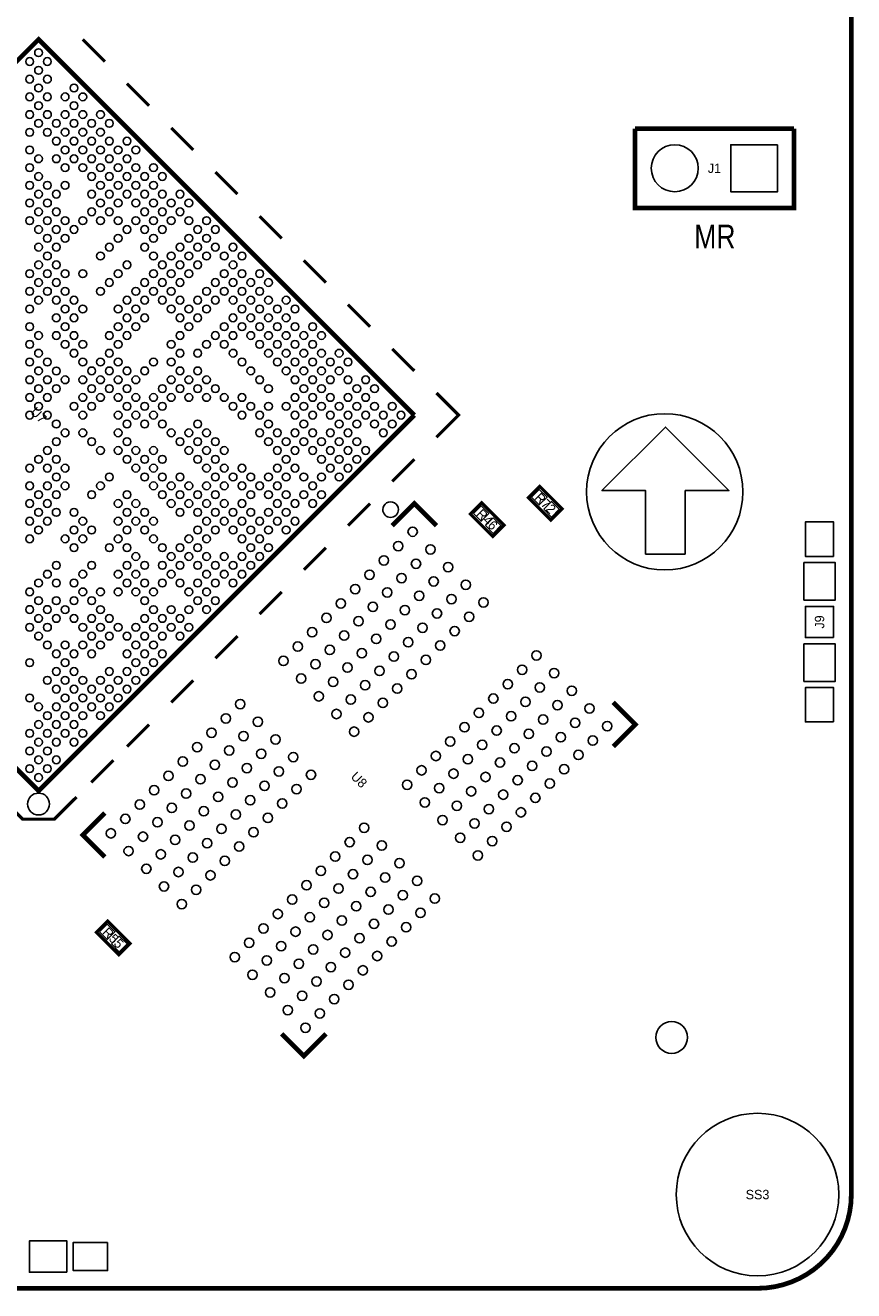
# Model space of a CAD drawing. Extents: x -0.1 to 52.1, y -0.1 to 72.1.
# Tile 2 of 4: x 25.6 to 52.1, y -0.1 to 40.4. Entities that reach past the tile are written whole.
import ezdxf
from ezdxf.enums import TextEntityAlignment as Align

# ---------------------------------------------------------------- set-up
doc = ezdxf.new("R2010")
doc.units = 0
for name, color, linetype in [('BG_OUTLINE', 12, 'CONTINUOUS'), ('BG_SILKSCREEN_TOP', 7, 'CONTINUOUS'), ('PG_SILKSCREEN_TOP', 253, 'CONTINUOUS'), ('PIN_TOP', 92, 'CONTINUOUS'), ('RD_SILKSCREEN_TOP', 1, 'CONTINUOUS')]:
    doc.layers.add(name, color=color, linetype=linetype)

msp = doc.modelspace()

# ---------------------------------------------------------------- linework, layer by layer
at = {"layer": 'BG_OUTLINE', "const_width": 0.1524}
for points in [[(51.999896, 2.999994), (51.999896, 69.000116)], [(2.999994, 0), (48.999902, 0)]]:
    msp.add_lwpolyline(points, dxfattribs=at)
msp.add_lwpolyline([(48.999902, 0, 0.414214), (51.999896, 2.999994)], format="xyb", dxfattribs=at)
at = {"layer": 'BG_SILKSCREEN_TOP'}
msp.add_lwpolyline([(43.530774, 25.484328, 1), (48.531018, 25.484328, 1)], format="xyb", close=True, dxfattribs=at)
msp.add_lwpolyline([(46.68901, 23.495), (46.68901, 25.527), (48.08601, 25.527), (46.05401, 27.559), (44.02201, 25.527), (45.41901, 25.527), (45.41901, 23.495)], close=True, dxfattribs=at)
at = {"layer": 'PG_SILKSCREEN_TOP'}
for points, const_width in [([(13.978966, 27.939975), (25.999948, 39.960956), (38.02093, 27.939975)], 0.150012), ([(28.12128, 39.25382), (27.414169, 39.960956)], 0.1016), ([(29.535501, 37.839599), (28.82839, 38.54671)], 0.1016), ([(30.949697, 36.425403), (30.242586, 37.132514)], 0.1016), ([(50.162231, 37.1094), (45.082231, 37.1094)], 0.150089), ([(50.162231, 37.1094), (50.162231, 34.5694), (45.082231, 34.5694), (45.082231, 37.1094)], 0.150012), ([(32.363918, 35.011182), (31.656807, 35.718293)], 0.1016), ([(33.778266, 33.596834), (33.071156, 34.303945)], 0.1016), ([(35.192487, 32.182613), (34.485377, 32.889723)], 0.1016), ([(36.606683, 30.768417), (35.899573, 31.475528)], 0.1016), ([(38.02093, 29.354196), (37.313794, 30.061306)], 0.1016), ([(38.728015, 28.647085), (39.435126, 27.939975), (38.728015, 27.232864)], 0.1016), ([(13.978966, 27.939975), (25.999948, 15.918993), (38.02093, 27.939975)], 0.150012), ([(38.02093, 26.525753), (37.313794, 25.818643)], 0.1016), ([(41.673221, 25.300203), (42.391635, 24.58179), (42.750842, 24.940997), (42.032428, 25.65941), (41.673221, 25.300203)], 0.1016), ([(36.606683, 25.111532), (35.899573, 24.404422)], 0.1016), ([(38.727863, 24.404447), (38.020777, 25.111558), (37.313667, 24.404447)], 0.150012), ([(39.812138, 24.778157), (40.530551, 24.059744), (40.889758, 24.41895), (40.171345, 25.137364), (39.812138, 24.778157)], 0.1016), ([(35.192487, 23.697336), (34.485377, 22.990226)], 0.1016), ([(33.778266, 22.283115), (33.071156, 21.576005)], 0.1016), ([(32.363918, 20.868767), (31.656807, 20.161656)], 0.1016), ([(30.949697, 19.454546), (30.242586, 18.747435)], 0.1016), ([(44.384798, 18.747664), (45.091883, 18.040579), (44.384773, 17.333443)], 0.150012), ([(29.535501, 18.04035), (28.82839, 17.333239)], 0.1016), ([(28.390698, 16.895547), (27.683562, 16.188411)], 0.1016), ([(27.215186, 15.720035), (26.508075, 15.012924), (25.492024, 15.012721), (24.784914, 15.719831)], 0.1016), ([(28.121254, 13.797839), (27.414144, 14.504924), (28.121254, 15.212035)], 0.150012), ([(27.848738, 11.392357), (28.567151, 10.673944), (28.926358, 11.03315), (28.207945, 11.751564), (27.848738, 11.392357)], 0.1016), ([(35.19231, 8.140979), (34.485199, 7.433869), (33.778114, 8.140979)], 0.150012)]:
    msp.add_lwpolyline(points, dxfattribs=dict(at, const_width=const_width))
for points in [[(37.510618, 24.917095, 1), (37.010612, 24.917092, 1)], [(26.34996, 15.494889, 1), (25.649936, 15.494902, 1)]]:
    msp.add_lwpolyline(points, format="xyb", close=True, dxfattribs=at)
for points in [[(50.483897, 22.021038), (51.483895, 22.021038), (51.483895, 23.221036), (50.483897, 23.221036)], [(50.483897, 19.421043), (51.483895, 19.421043), (51.483895, 20.621041), (50.483897, 20.621041)], [(26.907947, 0.516001), (26.907947, 1.515999), (25.70795, 1.515999), (25.70795, 0.516001)]]:
    msp.add_lwpolyline(points, close=True, dxfattribs=at)
at = {"layer": 'PIN_TOP'}
for points in [[(49.642293, 36.589462), (49.642293, 35.089338), (48.142169, 35.089338), (48.142169, 36.589462)], [(41.770022, 25.315113), (42.017518, 25.562609), (42.265014, 25.315113), (42.017518, 25.067617)], [(42.159049, 24.926087), (42.406545, 25.173583), (42.65404, 24.926087), (42.406545, 24.678591)], [(39.908939, 24.793067), (40.156435, 25.040563), (40.403931, 24.793067), (40.156435, 24.545571)], [(40.297965, 24.404041), (40.545461, 24.651536), (40.792957, 24.404041), (40.545461, 24.156545)], [(51.433895, 23.421048), (50.533897, 23.421048), (50.533897, 24.521046), (51.433895, 24.521046)], [(51.433895, 20.82104), (50.533897, 20.82104), (50.533897, 21.821038), (51.433895, 21.821038)], [(51.433895, 18.121033), (50.533897, 18.121033), (50.533897, 19.221031), (51.433895, 19.221031)], [(27.945539, 11.407267), (28.193035, 11.654763), (28.440531, 11.407267), (28.193035, 11.159771)], [(28.334565, 11.018241), (28.582061, 11.265736), (28.829557, 11.018241), (28.582061, 10.770745)], [(28.207957, 1.465999), (28.207957, 0.566001), (27.10796, 0.566001), (27.10796, 1.465999)]]:
    msp.add_lwpolyline(points, close=True, dxfattribs=at)
for centre, radius in [((25.717246, 39.253693), 0.12446), ((25.999948, 39.536395), 0.12446), ((26.28265, 39.253693), 0.12446), ((25.999948, 38.970991), 0.12446), ((25.717043, 38.688086), 0.12446), ((25.999948, 38.405181), 0.12446), ((26.282853, 38.688086), 0.12446), ((27.131315, 38.405029), 0.12446), ((25.717094, 38.122327), 0.12446), ((26.282802, 38.122327), 0.12446), ((26.848613, 38.122327), 0.12446), ((27.414169, 38.122174), 0.12446), ((25.717043, 37.556567), 0.12446), ((25.999948, 37.839498), 0.12446), ((26.282853, 37.556567), 0.12446), ((26.848537, 37.556567), 0.12446), ((27.131467, 37.839498), 0.12446), ((27.414169, 37.55677), 0.12446), ((27.979802, 37.556542), 0.12446), ((25.999948, 37.273662), 0.12446), ((26.565708, 37.273738), 0.12446), ((27.131264, 37.273865), 0.12446), ((27.6971, 37.273865), 0.12446), ((28.262631, 37.273713), 0.12446), ((25.717094, 36.990807), 0.12446), ((26.282802, 36.990807), 0.12446), ((26.84841, 36.991011), 0.12446), ((27.414169, 36.990934), 0.12446), ((27.979929, 36.991011), 0.12446), ((25.717221, 36.425251), 0.12446), ((26.565504, 36.708105), 0.12446), ((26.84841, 36.425175), 0.12446), ((27.13134, 36.708105), 0.12446), ((27.414169, 36.425251), 0.12446), ((27.697024, 36.708105), 0.12446), ((27.979929, 36.425175), 0.12446), ((28.262859, 36.708105), 0.12446), ((28.545688, 36.425251), 0.12446), ((28.828238, 36.708105), 0.12446), ((29.111092, 36.425251), 0.12446), ((46.352231, 35.8394), 0.750062), ((25.999948, 36.142549), 0.12446), ((26.565581, 36.142346), 0.12446), ((27.131264, 36.142346), 0.12446), ((27.6971, 36.142346), 0.12446), ((28.262783, 36.142346), 0.12446), ((28.82839, 36.142549), 0.12446), ((25.717043, 35.859618), 0.12446), ((25.999948, 35.576713), 0.12446), ((26.84841, 35.859491), 0.12446), ((27.414169, 35.859441), 0.12446), ((27.697024, 35.576586), 0.12446), ((27.979929, 35.859491), 0.12446), ((28.262631, 35.576815), 0.12446), ((28.545485, 35.859644), 0.12446), ((28.82839, 35.576739), 0.12446), ((29.111296, 35.859644), 0.12446), ((29.39415, 35.576815), 0.12446), ((29.676852, 35.859491), 0.12446), ((29.959757, 35.576586), 0.12446), ((25.717094, 35.293859), 0.12446), ((26.282802, 35.293859), 0.12446), ((26.848613, 35.293859), 0.12446), ((27.979726, 35.293884), 0.12446), ((28.545536, 35.293884), 0.12446), ((29.111219, 35.293884), 0.12446), ((29.677055, 35.293884), 0.12446), ((25.717043, 34.728125), 0.12446), ((25.999948, 35.01103), 0.12446), ((26.282853, 34.728125), 0.12446), ((26.565708, 35.010954), 0.12446), ((27.696871, 35.011055), 0.12446), ((27.979802, 34.728125), 0.12446), ((28.262631, 35.010979), 0.12446), ((28.545485, 34.728125), 0.12446), ((28.82839, 35.011055), 0.12446), ((29.111296, 34.728125), 0.12446), ((29.39415, 35.010979), 0.12446), ((29.676979, 34.728125), 0.12446), ((29.95991, 35.011055), 0.12446), ((30.242586, 34.728353), 0.12446), ((30.525288, 35.011055), 0.12446), ((30.808219, 34.728125), 0.12446), ((25.999948, 34.445194), 0.12446), ((26.565708, 34.44527), 0.12446), ((27.697074, 34.445423), 0.12446), ((28.262631, 34.445296), 0.12446), ((29.39415, 34.445296), 0.12446), ((29.959681, 34.445423), 0.12446), ((30.525517, 34.445423), 0.12446), ((25.717094, 34.162365), 0.12446), ((26.28265, 34.162492), 0.12446), ((26.84841, 34.162568), 0.12446), ((27.414169, 34.162492), 0.12446), ((27.979903, 34.162568), 0.12446), ((28.545536, 34.162365), 0.12446), ((29.111219, 34.162365), 0.12446), ((29.676852, 34.162594), 0.12446), ((30.242586, 34.162517), 0.12446), ((30.808346, 34.162594), 0.12446), ((31.373978, 34.162365), 0.12446), ((25.999948, 33.879511), 0.12446), ((26.28265, 33.596809), 0.12446), ((26.565479, 33.879663), 0.12446), ((26.84841, 33.596758), 0.12446), ((27.131315, 33.879663), 0.12446), ((28.545663, 33.596809), 0.12446), ((28.82839, 33.879536), 0.12446), ((29.393921, 33.879688), 0.12446), ((29.676852, 33.596758), 0.12446), ((29.959757, 33.879688), 0.12446), ((30.808346, 33.596758), 0.12446), ((31.091276, 33.879688), 0.12446), ((31.374105, 33.596834), 0.12446), ((31.656807, 33.879536), 0.12446), ((25.999948, 33.314107), 0.12446), ((26.565555, 33.313903), 0.12446), ((28.262758, 33.313903), 0.12446), ((29.393998, 33.313929), 0.12446), ((30.525517, 33.313929), 0.12446), ((31.0912, 33.313929), 0.12446), ((31.656807, 33.314132), 0.12446), ((32.222338, 33.314005), 0.12446), ((25.999948, 32.748296), 0.12446), ((26.282853, 33.031201), 0.12446), ((26.565708, 32.748372), 0.12446), ((27.979903, 33.031049), 0.12446), ((28.828365, 32.748296), 0.12446), ((29.676852, 33.031074), 0.12446), ((29.959757, 32.748169), 0.12446), ((30.242586, 33.030998), 0.12446), ((30.525441, 32.748169), 0.12446), ((30.808346, 33.031074), 0.12446), ((31.091048, 32.748372), 0.12446), ((31.373902, 33.031227), 0.12446), ((31.939662, 33.031303), 0.12446), ((32.222567, 32.748372), 0.12446), ((32.505269, 33.031074), 0.12446), ((25.717094, 32.465442), 0.12446), ((26.282802, 32.465442), 0.12446), ((26.848613, 32.465442), 0.12446), ((27.414169, 32.465315), 0.12446), ((28.545536, 32.465442), 0.12446), ((29.67703, 32.465442), 0.12446), ((30.242586, 32.465315), 0.12446), ((30.808143, 32.465467), 0.12446), ((31.939662, 32.465467), 0.12446), ((32.505396, 32.465543), 0.12446), ((33.0708, 32.465543), 0.12446), ((25.717043, 31.899682), 0.12446), ((25.999948, 32.182613), 0.12446), ((26.282853, 31.899682), 0.12446), ((26.565708, 32.182537), 0.12446), ((26.848537, 31.899682), 0.12446), ((27.979776, 31.899682), 0.12446), ((28.262605, 32.182537), 0.12446), ((29.111296, 31.899682), 0.12446), ((29.394125, 32.182537), 0.12446), ((29.67675, 31.899911), 0.12446), ((29.959884, 32.182613), 0.12446), ((30.242586, 31.899911), 0.12446), ((30.525288, 32.182613), 0.12446), ((31.373902, 31.899708), 0.12446), ((31.656807, 32.182613), 0.12446), ((31.939662, 31.899784), 0.12446), ((32.222491, 32.182613), 0.12446), ((32.505396, 31.899708), 0.12446), ((32.788327, 32.182613), 0.12446), ((33.071029, 31.899936), 0.12446), ((33.353731, 32.182613), 0.12446), ((25.999948, 31.616777), 0.12446), ((26.565708, 31.616853), 0.12446), ((27.131239, 31.617006), 0.12446), ((28.828365, 31.616777), 0.12446), ((29.394125, 31.616853), 0.12446), ((29.959656, 31.617006), 0.12446), ((30.525415, 31.617056), 0.12446), ((31.091048, 31.616879), 0.12446), ((31.656731, 31.616879), 0.12446), ((32.222567, 31.616879), 0.12446), ((32.788098, 31.617006), 0.12446), ((33.353858, 31.617082), 0.12446), ((33.919465, 31.616879), 0.12446), ((25.717094, 31.333948), 0.12446), ((26.84841, 31.334151), 0.12446), ((27.414169, 31.334075), 0.12446), ((28.545536, 31.333948), 0.12446), ((29.111219, 31.333948), 0.12446), ((30.24251, 31.334151), 0.12446), ((30.808346, 31.334151), 0.12446), ((31.373902, 31.334024), 0.12446), ((32.505269, 31.334177), 0.12446), ((33.070952, 31.334177), 0.12446), ((33.636788, 31.334177), 0.12446), ((34.202319, 31.334024), 0.12446), ((25.717246, 30.768392), 0.12446), ((26.565479, 31.051246), 0.12446), ((26.84841, 30.768315), 0.12446), ((27.131315, 31.051246), 0.12446), ((28.545663, 30.768392), 0.12446), ((28.828365, 31.051094), 0.12446), ((29.111067, 30.768392), 0.12446), ((29.393921, 31.051246), 0.12446), ((30.525415, 31.051246), 0.12446), ((30.80827, 30.768392), 0.12446), ((31.091175, 31.051322), 0.12446), ((31.939509, 30.768417), 0.12446), ((32.222338, 31.051246), 0.12446), ((32.505193, 30.768417), 0.12446), ((32.788098, 31.051322), 0.12446), ((33.071029, 30.768417), 0.12446), ((33.353858, 31.051246), 0.12446), ((33.636712, 30.768417), 0.12446), ((33.919617, 31.051322), 0.12446), ((34.202522, 30.768417), 0.12446), ((34.767926, 30.768417), 0.12446), ((25.999948, 30.48569), 0.12446), ((26.565555, 30.485486), 0.12446), ((27.131239, 30.485486), 0.12446), ((28.262758, 30.485486), 0.12446), ((28.828365, 30.48569), 0.12446), ((30.525415, 30.485563), 0.12446), ((31.656782, 30.48569), 0.12446), ((32.222338, 30.485563), 0.12446), ((32.788098, 30.485512), 0.12446), ((33.353858, 30.485563), 0.12446), ((33.919617, 30.485512), 0.12446), ((34.485224, 30.485715), 0.12446), ((35.050781, 30.485563), 0.12446), ((25.717043, 30.202784), 0.12446), ((25.999948, 29.919879), 0.12446), ((26.84841, 30.202632), 0.12446), ((27.131315, 29.919727), 0.12446), ((27.414169, 30.202556), 0.12446), ((28.262605, 29.91993), 0.12446), ((28.54546, 30.202784), 0.12446), ((30.24251, 30.202632), 0.12446), ((30.525415, 29.919727), 0.12446), ((31.091022, 29.91993), 0.12446), ((31.373877, 30.202784), 0.12446), ((31.939636, 30.202861), 0.12446), ((32.222542, 29.91993), 0.12446), ((33.070952, 30.202657), 0.12446), ((33.353858, 29.919752), 0.12446), ((33.636788, 30.202657), 0.12446), ((33.919465, 29.919955), 0.12446), ((34.202319, 30.20281), 0.12446), ((34.485148, 29.919955), 0.12446), ((34.768079, 30.202886), 0.12446), ((35.050984, 29.919955), 0.12446), ((35.616515, 29.919828), 0.12446), ((25.717094, 29.637025), 0.12446), ((26.282802, 29.637025), 0.12446), ((27.414169, 29.636872), 0.12446), ((27.9797, 29.637025), 0.12446), ((28.54546, 29.637101), 0.12446), ((29.676979, 29.637101), 0.12446), ((30.242586, 29.636872), 0.12446), ((32.505396, 29.637101), 0.12446), ((33.63656, 29.63705), 0.12446), ((34.202319, 29.637126), 0.12446), ((34.768079, 29.63705), 0.12446), ((35.333711, 29.637253), 0.12446), ((35.899446, 29.636898), 0.12446), ((25.717043, 29.071265), 0.12446), ((25.999948, 29.354196), 0.12446), ((26.282853, 29.071265), 0.12446), ((26.565708, 29.35412), 0.12446), ((26.848537, 29.071265), 0.12446), ((27.414169, 29.071494), 0.12446), ((27.696846, 29.354196), 0.12446), ((27.9797, 29.071341), 0.12446), ((28.262529, 29.354196), 0.12446), ((28.54546, 29.071265), 0.12446), ((28.828365, 29.354196), 0.12446), ((29.111219, 29.071341), 0.12446), ((29.394048, 29.354196), 0.12446), ((30.242586, 29.071494), 0.12446), ((30.525288, 29.354196), 0.12446), ((30.808117, 29.071341), 0.12446), ((31.090972, 29.354196), 0.12446), ((31.373877, 29.071265), 0.12446), ((32.788301, 29.354196), 0.12446), ((33.071003, 29.071494), 0.12446), ((33.919414, 29.354196), 0.12446), ((34.202319, 29.071291), 0.12446), ((34.485224, 29.354196), 0.12446), ((34.768079, 29.071367), 0.12446), ((35.050908, 29.354196), 0.12446), ((35.333838, 29.071291), 0.12446), ((35.61654, 29.354399), 0.12446), ((35.899471, 29.071494), 0.12446), ((36.465002, 29.071341), 0.12446), ((25.999948, 28.78836), 0.12446), ((26.565708, 28.788436), 0.12446), ((27.696998, 28.788639), 0.12446), ((28.262605, 28.788436), 0.12446), ((28.828289, 28.788436), 0.12446), ((29.959656, 28.788563), 0.12446), ((30.525415, 28.788639), 0.12446), ((31.091022, 28.788436), 0.12446), ((31.656731, 28.788436), 0.12446), ((33.353832, 28.788639), 0.12446), ((34.485148, 28.788436), 0.12446), ((35.050984, 28.788436), 0.12446), ((36.1823, 28.788639), 0.12446), ((36.747907, 28.788436), 0.12446), ((25.717094, 28.505506), 0.12446), ((25.999948, 28.222677), 0.12446), ((26.282802, 28.505506), 0.12446), ((27.131239, 28.22288), 0.12446), ((27.414093, 28.505734), 0.12446), ((27.696998, 28.222829), 0.12446), ((27.979903, 28.505734), 0.12446), ((28.54546, 28.505582), 0.12446), ((28.828365, 28.222677), 0.12446), ((29.111219, 28.505506), 0.12446), ((29.393921, 28.222829), 0.12446), ((29.676827, 28.505734), 0.12446), ((29.959656, 28.22288), 0.12446), ((30.24251, 28.505734), 0.12446), ((30.808346, 28.505734), 0.12446), ((31.373877, 28.505582), 0.12446), ((31.939636, 28.505506), 0.12446), ((32.222338, 28.222829), 0.12446), ((32.505244, 28.505734), 0.12446), ((32.788098, 28.22288), 0.12446), ((33.353832, 28.222829), 0.12446), ((33.919592, 28.22288), 0.12446), ((34.202319, 28.505607), 0.12446), ((34.485224, 28.222702), 0.12446), ((34.768079, 28.505531), 0.12446), ((35.050781, 28.222829), 0.12446), ((35.333711, 28.505734), 0.12446), ((35.61654, 28.22288), 0.12446), ((35.899395, 28.505734), 0.12446), ((36.1823, 28.222829), 0.12446), ((36.465205, 28.505734), 0.12446), ((36.74806, 28.22288), 0.12446), ((37.313667, 28.222677), 0.12446), ((25.717246, 27.939975), 0.12446), ((26.28265, 27.939975), 0.12446), ((27.414169, 27.939975), 0.12446), ((28.545663, 27.939975), 0.12446), ((29.111067, 27.939975), 0.12446), ((29.67675, 27.939975), 0.12446), ((32.505167, 27.939975), 0.12446), ((33.071003, 27.939975), 0.12446), ((34.202522, 27.939975), 0.12446), ((34.767952, 27.939975), 0.12446), ((35.333635, 27.939975), 0.12446), ((35.899471, 27.939975), 0.12446), ((36.465154, 27.939975), 0.12446), ((37.030965, 27.939975), 0.12446), ((37.596369, 27.939975), 0.12446), ((26.565479, 27.65712), 0.12446), ((28.828365, 27.657273), 0.12446), ((29.393921, 27.65712), 0.12446), ((29.959656, 27.657069), 0.12446), ((31.091175, 27.657069), 0.12446), ((33.353832, 27.65712), 0.12446), ((34.485224, 27.657247), 0.12446), ((35.61654, 27.657069), 0.12446), ((36.1823, 27.65712), 0.12446), ((36.747831, 27.657273), 0.12446), ((37.313667, 27.657273), 0.12446), ((26.565708, 27.091513), 0.12446), ((26.84841, 27.374215), 0.12446), ((27.414093, 27.374215), 0.12446), ((27.696998, 27.09131), 0.12446), ((28.54546, 27.374367), 0.12446), ((28.828289, 27.091513), 0.12446), ((30.24251, 27.374215), 0.12446), ((30.525415, 27.09131), 0.12446), ((30.808346, 27.374215), 0.12446), ((31.091022, 27.091513), 0.12446), ((31.373877, 27.374367), 0.12446), ((31.656731, 27.091513), 0.12446), ((33.071156, 27.374012), 0.12446), ((33.353832, 27.09131), 0.12446), ((33.636763, 27.374215), 0.12446), ((33.919465, 27.091513), 0.12446), ((34.202319, 27.374342), 0.12446), ((34.485148, 27.091513), 0.12446), ((34.768079, 27.374418), 0.12446), ((35.050984, 27.091513), 0.12446), ((35.333711, 27.374215), 0.12446), ((35.61654, 27.091386), 0.12446), ((35.899395, 27.374215), 0.12446), ((36.1823, 27.09131), 0.12446), ((37.030762, 27.374367), 0.12446), ((26.282853, 26.808684), 0.12446), ((27.9797, 26.808608), 0.12446), ((28.54546, 26.808684), 0.12446), ((29.111219, 26.808608), 0.12446), ((29.676979, 26.808684), 0.12446), ((30.808117, 26.808608), 0.12446), ((31.373877, 26.808684), 0.12446), ((31.939636, 26.808608), 0.12446), ((33.63656, 26.808582), 0.12446), ((34.202319, 26.808659), 0.12446), ((34.768079, 26.808582), 0.12446), ((35.333838, 26.808659), 0.12446), ((35.899471, 26.808455), 0.12446), ((36.465002, 26.808608), 0.12446), ((25.717094, 26.242924), 0.12446), ((25.999948, 26.525753), 0.12446), ((26.282802, 26.242924), 0.12446), ((26.565708, 26.52583), 0.12446), ((26.848613, 26.242924), 0.12446), ((28.828365, 26.525753), 0.12446), ((29.111219, 26.242924), 0.12446), ((29.394048, 26.525753), 0.12446), ((29.676979, 26.242848), 0.12446), ((29.959884, 26.525753), 0.12446), ((31.090972, 26.525753), 0.12446), ((31.373877, 26.242848), 0.12446), ((31.656782, 26.525753), 0.12446), ((31.939636, 26.242924), 0.12446), ((32.505396, 26.242848), 0.12446), ((33.63656, 26.242899), 0.12446), ((33.919414, 26.525753), 0.12446), ((34.202319, 26.242823), 0.12446), ((35.050908, 26.525753), 0.12446), ((35.333838, 26.242823), 0.12446), ((35.616744, 26.525753), 0.12446), ((35.899446, 26.243051), 0.12446), ((36.182148, 26.525753), 0.12446), ((26.565708, 25.960019), 0.12446), ((28.262605, 25.960019), 0.12446), ((29.394125, 25.960019), 0.12446), ((29.959656, 25.960146), 0.12446), ((30.525415, 25.960222), 0.12446), ((31.656731, 25.960019), 0.12446), ((32.222542, 25.960019), 0.12446), ((32.788098, 25.960121), 0.12446), ((33.353858, 25.960197), 0.12446), ((33.919465, 25.959994), 0.12446), ((34.485148, 25.959994), 0.12446), ((35.050984, 25.959994), 0.12446), ((35.616515, 25.960121), 0.12446), ((25.717043, 25.677165), 0.12446), ((25.999948, 25.39426), 0.12446), ((26.282853, 25.677165), 0.12446), ((26.565555, 25.394463), 0.12446), ((26.84841, 25.677317), 0.12446), ((27.697074, 25.394463), 0.12446), ((27.979903, 25.677317), 0.12446), ((28.828365, 25.39426), 0.12446), ((29.676827, 25.677317), 0.12446), ((29.959656, 25.394463), 0.12446), ((30.24251, 25.677317), 0.12446), ((30.525415, 25.394387), 0.12446), ((30.808346, 25.677317), 0.12446), ((31.091175, 25.394463), 0.12446), ((31.373877, 25.677165), 0.12446), ((31.656782, 25.39426), 0.12446), ((31.939636, 25.677089), 0.12446), ((32.505269, 25.677292), 0.12446), ((32.788098, 25.394437), 0.12446), ((33.070952, 25.677292), 0.12446), ((33.353858, 25.394387), 0.12446), ((33.636788, 25.677292), 0.12446), ((33.919617, 25.394437), 0.12446), ((34.485224, 25.394234), 0.12446), ((34.768079, 25.677063), 0.12446), ((35.050781, 25.394387), 0.12446), ((25.717246, 25.111558), 0.12446), ((26.28265, 25.111558), 0.12446), ((28.545663, 25.111558), 0.12446), ((29.111067, 25.111558), 0.12446), ((30.242586, 25.111558), 0.12446), ((30.80827, 25.111558), 0.12446), ((31.37408, 25.111558), 0.12446), ((31.939509, 25.111532), 0.12446), ((32.505193, 25.111532), 0.12446), ((33.636712, 25.111532), 0.12446), ((34.202522, 25.111532), 0.12446), ((34.767926, 25.111532), 0.12446), ((25.999948, 24.828856), 0.12446), ((26.565479, 24.828703), 0.12446), ((27.131315, 24.828703), 0.12446), ((28.828365, 24.828856), 0.12446), ((29.393921, 24.828703), 0.12446), ((30.525415, 24.828703), 0.12446), ((31.091175, 24.828627), 0.12446), ((31.656807, 24.82883), 0.12446), ((32.222338, 24.828703), 0.12446), ((32.788098, 24.828627), 0.12446), ((33.353858, 24.828703), 0.12446), ((33.919617, 24.828627), 0.12446), ((25.717094, 24.546001), 0.12446), ((25.999948, 24.263172), 0.12446), ((26.282802, 24.546001), 0.12446), ((27.131239, 24.262944), 0.12446), ((27.414169, 24.545874), 0.12446), ((27.697074, 24.262944), 0.12446), ((28.545536, 24.546001), 0.12446), ((28.828365, 24.263172), 0.12446), ((29.111219, 24.546001), 0.12446), ((29.394125, 24.263096), 0.12446), ((29.676827, 24.545798), 0.12446), ((31.091048, 24.263071), 0.12446), ((31.373902, 24.545925), 0.12446), ((31.656731, 24.263071), 0.12446), ((31.939662, 24.546001), 0.12446), ((32.222567, 24.263071), 0.12446), ((32.505269, 24.545773), 0.12446), ((32.788098, 24.262944), 0.12446), ((33.070952, 24.545773), 0.12446), ((33.353858, 24.262867), 0.12446), ((33.636788, 24.545773), 0.12446), ((33.919465, 24.263071), 0.12446), ((34.202319, 24.545925), 0.12446), ((37.967742, 24.209985), 0.14986), ((25.717043, 23.980267), 0.12446), ((26.848537, 23.980267), 0.12446), ((27.414169, 23.980038), 0.12446), ((28.54546, 23.980267), 0.12446), ((29.676979, 23.980267), 0.12446), ((30.808143, 23.980165), 0.12446), ((31.373902, 23.980242), 0.12446), ((32.505396, 23.980242), 0.12446), ((33.071029, 23.980013), 0.12446), ((37.508104, 23.750346), 0.14986), ((27.131467, 23.697336), 0.12446), ((28.262605, 23.697413), 0.12446), ((28.828365, 23.697336), 0.12446), ((29.111219, 23.414507), 0.12446), ((29.959884, 23.697336), 0.12446), ((30.242586, 23.414634), 0.12446), ((30.525288, 23.697336), 0.12446), ((30.808143, 23.414482), 0.12446), ((31.090972, 23.697336), 0.12446), ((31.373902, 23.414406), 0.12446), ((31.939662, 23.414482), 0.12446), ((32.505396, 23.414406), 0.12446), ((32.788327, 23.697336), 0.12446), ((33.071029, 23.414634), 0.12446), ((33.353731, 23.697336), 0.12446), ((38.533476, 23.644225), 0.14986), ((26.565708, 23.131577), 0.12446), ((27.696998, 23.131805), 0.12446), ((28.828365, 23.131653), 0.12446), ((29.394125, 23.131577), 0.12446), ((29.959757, 23.13178), 0.12446), ((30.525441, 23.13178), 0.12446), ((31.091048, 23.131577), 0.12446), ((31.656731, 23.131577), 0.12446), ((32.222567, 23.131577), 0.12446), ((32.788098, 23.131704), 0.12446), ((37.048491, 23.290759), 0.14986), ((38.073863, 23.184612), 0.14986), ((39.099033, 23.078694), 0.14986), ((25.999948, 22.565843), 0.12446), ((26.282853, 22.848748), 0.12446), ((26.565555, 22.566046), 0.12446), ((27.131239, 22.566046), 0.12446), ((27.414169, 22.848951), 0.12446), ((28.54546, 22.848748), 0.12446), ((28.828365, 22.565843), 0.12446), ((29.111296, 22.848748), 0.12446), ((29.393998, 22.56602), 0.12446), ((29.959681, 22.56602), 0.12446), ((30.242586, 22.848951), 0.12446), ((30.525517, 22.56602), 0.12446), ((31.0912, 22.56602), 0.12446), ((31.373902, 22.848722), 0.12446), ((31.656807, 22.565817), 0.12446), ((31.939662, 22.848646), 0.12446), ((32.222338, 22.565944), 0.12446), ((32.505269, 22.848875), 0.12446), ((36.588878, 22.83112), 0.14986), ((37.61425, 22.724999), 0.14986), ((38.639394, 22.619056), 0.14986), ((25.717246, 22.283141), 0.12446), ((27.414169, 22.283141), 0.12446), ((27.979903, 22.283191), 0.12446), ((28.545663, 22.283141), 0.12446), ((29.111092, 22.283115), 0.12446), ((29.676852, 22.283191), 0.12446), ((30.808346, 22.283191), 0.12446), ((31.374105, 22.283115), 0.12446), ((36.129265, 22.371507), 0.14986), ((37.154612, 22.265361), 0.14986), ((38.179781, 22.159443), 0.14986), ((39.664792, 22.512934), 0.14986), ((25.999948, 22.000439), 0.12446), ((26.565479, 22.000286), 0.12446), ((27.131315, 22.000286), 0.12446), ((27.696998, 22.000286), 0.12446), ((29.393921, 22.000261), 0.12446), ((31.091276, 22.000261), 0.12446), ((31.656807, 22.000413), 0.12446), ((35.669626, 21.911894), 0.14986), ((36.695024, 21.805748), 0.14986), ((39.205154, 22.053296), 0.14986), ((40.230552, 21.947175), 0.14986), ((25.717094, 21.717584), 0.12446), ((25.999948, 21.434755), 0.12446), ((26.282802, 21.717584), 0.12446), ((26.565708, 21.434679), 0.12446), ((26.84841, 21.717381), 0.12446), ((27.131239, 21.434527), 0.12446), ((27.697074, 21.434527), 0.12446), ((27.979903, 21.717381), 0.12446), ((28.262631, 21.434654), 0.12446), ((29.39415, 21.434654), 0.12446), ((29.676852, 21.717356), 0.12446), ((29.959681, 21.434527), 0.12446), ((30.242586, 21.717432), 0.12446), ((30.525517, 21.434527), 0.12446), ((30.808346, 21.717356), 0.12446), ((31.373978, 21.717584), 0.12446), ((35.210064, 21.452332), 0.14986), ((36.235386, 21.346135), 0.14986), ((37.720168, 21.69983), 0.14986), ((38.745541, 21.593683), 0.14986), ((39.770914, 21.487536), 0.14986), ((25.717043, 21.151825), 0.12446), ((26.282853, 21.151825), 0.12446), ((27.414169, 21.151621), 0.12446), ((27.979802, 21.151825), 0.12446), ((28.545485, 21.151825), 0.12446), ((29.111296, 21.151825), 0.12446), ((29.676979, 21.151825), 0.12446), ((30.242586, 21.151596), 0.12446), ((30.808219, 21.151825), 0.12446), ((34.750477, 20.992719), 0.14986), ((37.260555, 21.240217), 0.14986), ((38.285928, 21.13407), 0.14986), ((39.311301, 21.027949), 0.14986), ((25.999948, 20.868919), 0.12446), ((26.282802, 20.58609), 0.12446), ((26.848613, 20.58609), 0.12446), ((27.414169, 20.586192), 0.12446), ((27.696871, 20.868894), 0.12446), ((27.979726, 20.586065), 0.12446), ((28.262631, 20.86897), 0.12446), ((28.82839, 20.868894), 0.12446), ((29.111219, 20.586065), 0.12446), ((29.39415, 20.86897), 0.12446), ((29.677055, 20.586065), 0.12446), ((29.95991, 20.868894), 0.12446), ((30.525288, 20.868894), 0.12446), ((34.290838, 20.533081), 0.14986), ((35.775824, 20.886572), 0.14986), ((36.800917, 20.780578), 0.14986), ((37.826315, 20.674457), 0.14986), ((38.851688, 20.56831), 0.14986), ((26.565708, 20.30316), 0.12446), ((27.13134, 20.303363), 0.12446), ((27.697024, 20.303363), 0.12446), ((28.82839, 20.303211), 0.12446), ((29.39415, 20.303134), 0.12446), ((29.959757, 20.303363), 0.12446), ((35.316211, 20.426959), 0.14986), ((36.34138, 20.321041), 0.14986), ((37.366677, 20.214819), 0.14986), ((38.392075, 20.108697), 0.14986), ((41.92745, 20.250277), 0.14986), ((25.717043, 20.020331), 0.12446), ((26.565581, 19.737603), 0.12446), ((26.84841, 20.020458), 0.12446), ((27.131264, 19.737603), 0.12446), ((28.262783, 19.737603), 0.12446), ((28.82839, 19.7374), 0.12446), ((29.111296, 20.020305), 0.12446), ((29.393998, 19.737603), 0.12446), ((29.676852, 20.020458), 0.12446), ((33.831225, 20.073493), 0.14986), ((34.856598, 19.967346), 0.14986), ((35.881767, 19.861428), 0.14986), ((36.90714, 19.755282), 0.14986), ((41.467811, 19.790639), 0.14986), ((26.282675, 19.454698), 0.12446), ((26.84841, 19.454774), 0.12446), ((27.414169, 19.454698), 0.12446), ((27.979929, 19.454774), 0.12446), ((28.545688, 19.454698), 0.12446), ((29.111092, 19.454698), 0.12446), ((34.396985, 19.507733), 0.14986), ((35.422129, 19.40179), 0.14986), ((36.447527, 19.295669), 0.14986), ((37.932436, 19.649084), 0.14986), ((41.008224, 19.331026), 0.14986), ((42.493209, 19.684517), 0.14986), ((26.565504, 19.171844), 0.12446), ((27.13134, 19.171844), 0.12446), ((27.697024, 19.171844), 0.12446), ((28.262859, 19.171844), 0.12446), ((28.82839, 19.171996), 0.12446), ((34.962516, 18.942177), 0.14986), ((37.472874, 19.189522), 0.14986), ((42.033571, 19.224879), 0.14986), ((43.058969, 19.118758), 0.14986), ((25.717094, 18.889142), 0.12446), ((25.999948, 18.606287), 0.12446), ((26.565708, 18.606211), 0.12446), ((26.84841, 18.888939), 0.12446), ((27.131264, 18.606084), 0.12446), ((27.414169, 18.889015), 0.12446), ((27.6971, 18.606084), 0.12446), ((27.979929, 18.888939), 0.12446), ((28.262631, 18.606237), 0.12446), ((28.545536, 18.889142), 0.12446), ((32.452208, 18.694476), 0.14986), ((35.987888, 18.83603), 0.14986), ((37.013286, 18.729909), 0.14986), ((40.548585, 18.871413), 0.14986), ((41.573958, 18.765266), 0.14986), ((42.599331, 18.659119), 0.14986), ((43.6245, 18.553201), 0.14986), ((26.282853, 18.323382), 0.12446), ((26.848537, 18.323382), 0.12446), ((27.414169, 18.323179), 0.12446), ((27.979802, 18.323408), 0.12446), ((31.992621, 18.234863), 0.14986), ((33.017968, 18.128717), 0.14986), ((35.528275, 18.376417), 0.14986), ((36.553648, 18.270271), 0.14986), ((40.088972, 18.4118), 0.14986), ((41.114345, 18.305653), 0.14986), ((42.139718, 18.199506), 0.14986), ((43.164887, 18.093588), 0.14986), ((25.717094, 17.757623), 0.12446), ((25.999948, 18.040452), 0.12446), ((26.282802, 17.757623), 0.12446), ((26.565708, 18.040528), 0.12446), ((26.848613, 17.757623), 0.12446), ((27.131467, 18.040452), 0.12446), ((27.414169, 17.757775), 0.12446), ((31.532982, 17.775225), 0.14986), ((32.558355, 17.669104), 0.14986), ((36.094035, 17.810683), 0.14986), ((39.629359, 17.952161), 0.14986), ((40.654732, 17.84604), 0.14986), ((41.680105, 17.739893), 0.14986), ((44.19026, 17.987467), 0.14986), ((25.999948, 17.474768), 0.12446), ((26.565708, 17.474717), 0.12446), ((27.131315, 17.474921), 0.12446), ((31.073369, 17.315637), 0.14986), ((33.583524, 17.563186), 0.14986), ((39.169797, 17.492599), 0.14986), ((40.195094, 17.386402), 0.14986), ((41.220492, 17.28028), 0.14986), ((42.705274, 17.633975), 0.14986), ((43.730621, 17.527829), 0.14986), ((25.717043, 17.191863), 0.12446), ((25.999948, 16.908958), 0.12446), ((26.282853, 17.191863), 0.12446), ((26.565555, 16.909161), 0.12446), ((30.613807, 16.856075), 0.14986), ((32.098742, 17.209491), 0.14986), ((33.123911, 17.103573), 0.14986), ((34.149284, 16.997426), 0.14986), ((38.710184, 17.033011), 0.14986), ((39.735557, 16.926865), 0.14986), ((42.245636, 17.174337), 0.14986), ((43.271034, 17.068216), 0.14986), ((25.717246, 16.626256), 0.12446), ((26.28265, 16.626256), 0.12446), ((31.639129, 16.749878), 0.14986), ((32.664273, 16.643934), 0.14986), ((33.689671, 16.537813), 0.14986), ((38.250546, 16.573373), 0.14986), ((39.275944, 16.467252), 0.14986), ((40.760853, 16.820642), 0.14986), ((41.786023, 16.714749), 0.14986), ((42.811395, 16.608603), 0.14986), ((25.999948, 16.343554), 0.12446), ((30.154194, 16.396437), 0.14986), ((31.179567, 16.290315), 0.14986), ((32.20466, 16.184321), 0.14986), ((33.230033, 16.078175), 0.14986), ((34.715018, 16.431666), 0.14986), ((37.790958, 16.11376), 0.14986), ((40.301316, 16.361105), 0.14986), ((41.32641, 16.255111), 0.14986), ((42.351782, 16.14899), 0.14986), ((29.694581, 15.936824), 0.14986), ((30.719954, 15.830677), 0.14986), ((31.745123, 15.724784), 0.14986), ((34.255431, 15.972053), 0.14986), ((38.816305, 16.007613), 0.14986), ((39.841703, 15.901492), 0.14986), ((40.866847, 15.795549), 0.14986), ((41.892169, 15.689351), 0.14986), ((29.234943, 15.477211), 0.14986), ((30.260341, 15.371089), 0.14986), ((31.285485, 15.265146), 0.14986), ((32.77042, 15.618562), 0.14986), ((33.795792, 15.512415), 0.14986), ((38.356692, 15.548), 0.14986), ((39.382065, 15.441854), 0.14986), ((40.407234, 15.335936), 0.14986), ((28.775355, 15.017598), 0.14986), ((29.800702, 14.911451), 0.14986), ((32.310883, 15.159025), 0.14986), ((33.336179, 15.052827), 0.14986), ((38.922452, 14.982241), 0.14986), ((39.947621, 14.876323), 0.14986), ((41.432607, 15.229789), 0.14986), ((28.315717, 14.557959), 0.14986), ((29.341089, 14.451838), 0.14986), ((30.825872, 14.805533), 0.14986), ((31.851244, 14.699386), 0.14986), ((32.876617, 14.593265), 0.14986), ((36.411941, 14.734743), 0.14986), ((40.972994, 14.770202), 0.14986), ((30.366259, 14.34592), 0.14986), ((31.391631, 14.239773), 0.14986), ((32.417004, 14.133627), 0.14986), ((35.952328, 14.275156), 0.14986), ((36.977701, 14.169009), 0.14986), ((39.488008, 14.41671), 0.14986), ((40.513356, 14.310563), 0.14986), ((28.881476, 13.992225), 0.14986), ((29.906646, 13.886307), 0.14986), ((30.932018, 13.78016), 0.14986), ((31.957391, 13.674014), 0.14986), ((35.49269, 13.815517), 0.14986), ((36.518088, 13.709396), 0.14986), ((40.053768, 13.85095), 0.14986), ((29.447007, 13.426669), 0.14986), ((30.472405, 13.320547), 0.14986), ((31.497753, 13.214401), 0.14986), ((35.033102, 13.355904), 0.14986), ((36.05845, 13.249758), 0.14986), ((37.543461, 13.603249), 0.14986), ((30.012767, 12.860909), 0.14986), ((34.57354, 12.896342), 0.14986), ((37.083848, 13.143636), 0.14986), ((38.108992, 13.037693), 0.14986), ((31.038165, 12.754788), 0.14986), ((34.113902, 12.436729), 0.14986), ((35.598837, 12.790145), 0.14986), ((36.624209, 12.683998), 0.14986), ((37.649379, 12.57808), 0.14986), ((38.674751, 12.471933), 0.14986), ((30.578527, 12.295149), 0.14986), ((35.1393, 12.330608), 0.14986), ((36.164596, 12.224385), 0.14986), ((37.189766, 12.118467), 0.14986), ((38.215138, 12.012346), 0.14986), ((33.654289, 11.977116), 0.14986), ((34.679661, 11.870969), 0.14986), ((35.705059, 11.764848), 0.14986), ((36.730153, 11.658854), 0.14986), ((33.194676, 11.517478), 0.14986), ((34.220048, 11.411356), 0.14986), ((35.245421, 11.30521), 0.14986), ((36.27059, 11.199292), 0.14986), ((37.7555, 11.552707), 0.14986), ((32.735063, 11.05789), 0.14986), ((33.760435, 10.951743), 0.14986), ((34.785808, 10.845597), 0.14986), ((37.295912, 11.093094), 0.14986), ((32.275424, 10.598252), 0.14986), ((33.300822, 10.49213), 0.14986), ((34.326195, 10.385984), 0.14986), ((35.810952, 10.739679), 0.14986), ((36.83635, 10.633532), 0.14986), ((32.841184, 10.032492), 0.14986), ((35.351364, 10.280066), 0.14986), ((36.376712, 10.173919), 0.14986), ((33.866582, 9.926371), 0.14986), ((34.891726, 9.820427), 0.14986), ((35.917099, 9.714306), 0.14986), ((33.406944, 9.466732), 0.14986), ((34.432113, 9.360814), 0.14986), ((35.457486, 9.254668), 0.14986), ((33.9725, 8.901201), 0.14986), ((34.997873, 8.79508), 0.14986), ((46.2534, 8.0264), 0.508), ((34.538234, 8.335442), 0.14986), ((48.999902, 2.999994), 2.599995)]:
    msp.add_circle(centre, radius, dxfattribs=at)

# ---------------------------------------------------------------- texts
at = {"layer": 'BG_SILKSCREEN_TOP', "width": 0.833333}
msp.add_text('MR', height=0.762, dxfattribs=at).set_placement((46.974531, 33.274))
at = {"layer": 'RD_SILKSCREEN_TOP'}
for s, p in [('J1', (47.622231, 35.689388)), ('SS3', (48.999902, 2.849982))]:
    msp.add_text(s, height=0.299999, dxfattribs=at).set_placement(p, align=Align.CENTER)
for s, rotation, p in [('U7', 315, (25.893598, 27.834209)), ('R72', 315, (42.105682, 25.014834)), ('R46', 315, (40.244598, 24.492788)), ('J9', 90, (51.133883, 21.320912)), ('U8', 315, (36.146638, 16.166948)), ('R55', 315, (28.281198, 11.106988))]:
    msp.add_text(s, height=0.299999, rotation=rotation, dxfattribs=at).set_placement(p, align=Align.CENTER)

doc.saveas('drawing.dxf')
